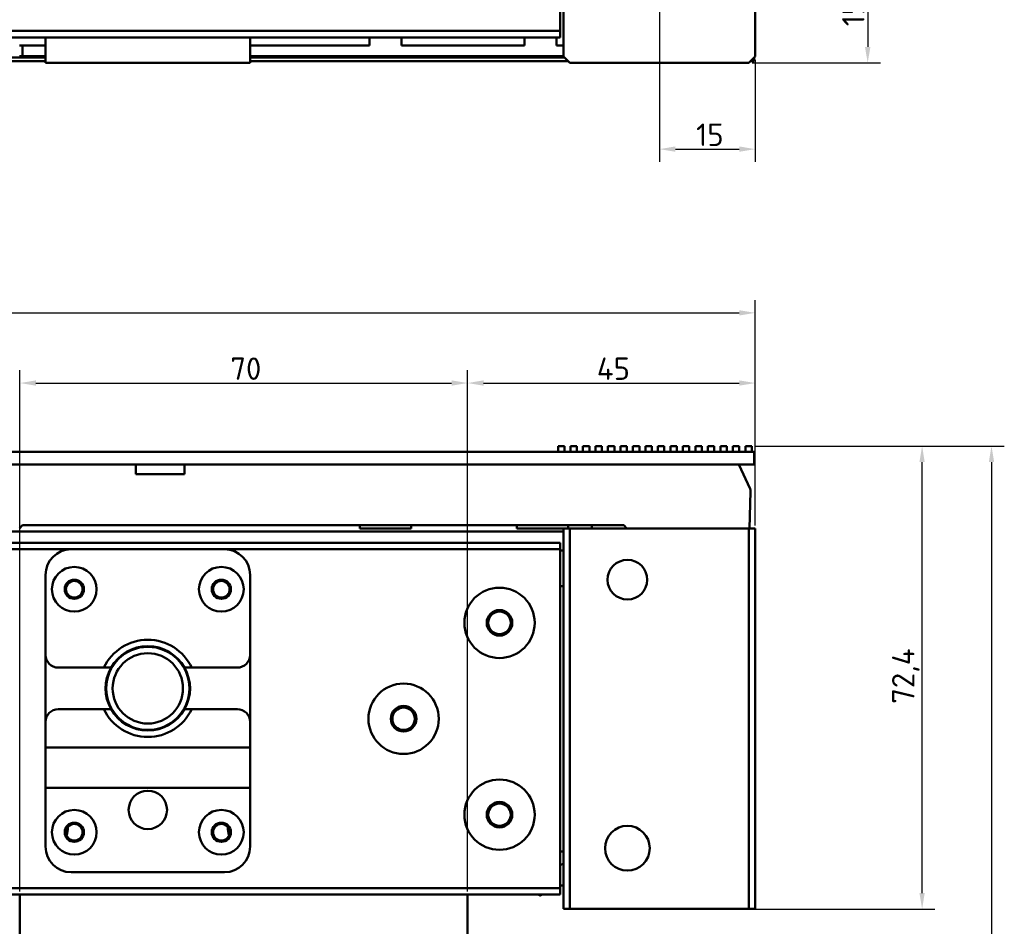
# Model space of a CAD drawing. Header units: millimetres. Extents: x 0 to 2239, y -60 to 841.
# Tile 15 of 151: x 289 to 443, y 145 to 287. Entities that reach past the tile are written whole.
import ezdxf

# ---------------------------------------------------------------- set-up
doc = ezdxf.new("R2010")
doc.units = ezdxf.units.MM
doc.layers.add('Bemaßung (ISO)', color=7, linetype='Continuous', lineweight=25)
doc.layers.add('Sichtbar (ISO)', color=7, linetype='Continuous', lineweight=50)
doc.styles.add('Notiztext (DIN)', font='isocpeur.ttf')
doc.dimstyles.new('Standard (DIN)', dxfattribs={"dimtxt": 3.5, "dimasz": 2.5, "dimexe": 2, "dimexo": 0.5, "dimgap": 0.5, "dimtad": 1, "dimrnd": 1e-08, "dimtxsty": 'Notiztext (DIN)', "dimcen": 0.09, "dimdle": 10, "dimclrd": 256, "dimclre": 256, "dimclrt": 256, "dimadec": 0, "dimazin": 0, "dimtfac": 1, "dimtmove": 0, "dimatfit": 3, "dimfxl": 1, "dimtolj": 1, "dimtzin": 0, "dimlwd": -1, "dimlwe": -1, "dimarcsym": 0})

# ---------------------------------------------------------------- blocks, each defined once
blk = doc.blocks.new('*D19')
at = {"layer": 'Bemaßung (ISO)', "transparency": 16777216}
for p, q in [((392.64, 295.06), (423.32, 295.06)), ((421.32, 292.56), (421.32, 282.56)), ((403.24, 280.06), (423.32, 280.06))]:
    blk.add_line(p, q, dxfattribs=at)
for points in [[(420.9, 292.56), (421.74, 292.56), (421.32, 295.06)], [(420.9, 282.56), (421.74, 282.56), (421.32, 280.06)]]:
    blk.add_solid(points, dxfattribs=at)
at = {"layer": 'Defpoints', "color": 0, "transparency": 16777216}
for p in [(392.14, 295.06), (402.74, 280.06), (421.32, 280.06)]:
    blk.add_point(p, dxfattribs=at)
at = {"layer": 'Bemaßung (ISO)', "transparency": 16777216, "insert": (417.32, 285.81), "char_height": 3.5, "attachment_point": 1, "rotation": 90, "style": 'Notiztext (DIN)'}
blk.add_mtext('\\A1;15', dxfattribs=at)
blk = doc.blocks.new('*D20')
at = {"layer": 'Bemaßung (ISO)', "transparency": 16777216}
for p, q in [((388.74, 291.16), (388.74, 264.58)), ((403.74, 280.56), (403.74, 264.58)), ((391.24, 266.58), (401.24, 266.58))]:
    blk.add_line(p, q, dxfattribs=at)
for points in [[(391.24, 267), (391.24, 266.17), (388.74, 266.58)], [(401.24, 267), (401.24, 266.17), (403.74, 266.58)]]:
    blk.add_solid(points, dxfattribs=at)
at = {"layer": 'Defpoints', "color": 0, "transparency": 16777216}
for p in [(388.74, 291.66), (403.74, 281.06), (403.74, 266.58)]:
    blk.add_point(p, dxfattribs=at)
at = {"layer": 'Bemaßung (ISO)', "transparency": 16777216, "insert": (394.49, 270.58), "char_height": 3.5, "attachment_point": 1, "style": 'Notiztext (DIN)'}
blk.add_mtext('\\A1;15', dxfattribs=at)
blk = doc.blocks.new('*D22')
at = {"layer": 'Bemaßung (ISO)', "transparency": 16777216}
for p, q in [((153.74, 207.75), (153.74, 242.98)), ((403.74, 207.75), (403.74, 242.98)), ((156.24, 240.98), (401.24, 240.98))]:
    blk.add_line(p, q, dxfattribs=at)
for points in [[(156.24, 241.39), (156.24, 240.56), (153.74, 240.98)], [(401.24, 241.39), (401.24, 240.56), (403.74, 240.98)]]:
    blk.add_solid(points, dxfattribs=at)
at = {"layer": 'Defpoints', "color": 0, "transparency": 16777216}
for p in [(403.74, 240.98), (153.74, 207.25), (403.74, 207.25)]:
    blk.add_point(p, dxfattribs=at)
at = {"layer": 'Bemaßung (ISO)', "transparency": 16777216, "insert": (275.41, 244.98), "char_height": 3.5, "attachment_point": 1, "style": 'Notiztext (DIN)'}
blk.add_mtext('\\A1;250', dxfattribs=at)
blk = doc.blocks.new('*D23')
at = {"layer": 'Bemaßung (ISO)', "transparency": 16777216}
for p, q in [((288.74, 150.5), (288.74, 232)), ((358.74, 150.5), (358.74, 232)), ((291.24, 230), (356.24, 230))]:
    blk.add_line(p, q, dxfattribs=at)
for points in [[(291.24, 230.42), (291.24, 229.59), (288.74, 230)], [(356.24, 230.42), (356.24, 229.59), (358.74, 230)]]:
    blk.add_solid(points, dxfattribs=at)
at = {"layer": 'Defpoints', "color": 0, "transparency": 16777216}
for p in [(358.74, 230), (288.74, 150), (358.74, 150)]:
    blk.add_point(p, dxfattribs=at)
at = {"layer": 'Bemaßung (ISO)', "transparency": 16777216, "insert": (321.64, 234), "char_height": 3.5, "attachment_point": 1, "style": 'Notiztext (DIN)'}
blk.add_mtext('\\A1;70', dxfattribs=at)
blk = doc.blocks.new('*D24')
at = {"layer": 'Bemaßung (ISO)', "transparency": 16777216}
for p, q in [((358.74, 150.5), (358.74, 232)), ((403.74, 207.75), (403.74, 232)), ((361.24, 230), (401.24, 230))]:
    blk.add_line(p, q, dxfattribs=at)
for points in [[(361.24, 230.42), (361.24, 229.59), (358.74, 230)], [(401.24, 230.42), (401.24, 229.59), (403.74, 230)]]:
    blk.add_solid(points, dxfattribs=at)
at = {"layer": 'Defpoints', "color": 0, "transparency": 16777216}
for p in [(403.74, 230), (403.74, 207.25), (358.74, 150)]:
    blk.add_point(p, dxfattribs=at)
at = {"layer": 'Bemaßung (ISO)', "transparency": 16777216, "insert": (378.96, 234), "char_height": 3.5, "attachment_point": 1, "style": 'Notiztext (DIN)'}
blk.add_mtext('\\A1;45', dxfattribs=at)
blk = doc.blocks.new('*D28')
at = {"layer": 'Bemaßung (ISO)', "transparency": 16777216}
for p, q in [((403.68, 220.15), (442.68, 220.15)), ((440.68, 217.65), (440.68, 50.01)), ((348.84, 47.51), (442.68, 47.51))]:
    blk.add_line(p, q, dxfattribs=at)
for points in [[(440.27, 217.65), (441.1, 217.65), (440.68, 220.15)], [(440.27, 50.01), (441.1, 50.01), (440.68, 47.51)]]:
    blk.add_solid(points, dxfattribs=at)
at = {"layer": 'Defpoints', "color": 0, "transparency": 16777216}
for p in [(403.18, 220.15), (348.34, 47.51), (440.68, 47.51)]:
    blk.add_point(p, dxfattribs=at)
at = {"layer": 'Bemaßung (ISO)', "transparency": 16777216, "insert": (435.98, 127.62), "char_height": 3.5, "attachment_point": 1, "rotation": 90, "style": 'Notiztext (DIN)'}
blk.add_mtext('\\A1;172,64', dxfattribs=at)
blk = doc.blocks.new('*D29')
at = {"layer": 'Bemaßung (ISO)', "transparency": 16777216}
for p, q in [((403.68, 220.15), (431.83, 220.15)), ((429.83, 150.25), (429.83, 217.65)), ((403.24, 147.75), (431.83, 147.75))]:
    blk.add_line(p, q, dxfattribs=at)
for points in [[(429.41, 217.65), (430.24, 217.65), (429.83, 220.15)], [(429.41, 150.25), (430.24, 150.25), (429.83, 147.75)]]:
    blk.add_solid(points, dxfattribs=at)
at = {"layer": 'Defpoints', "color": 0, "transparency": 16777216}
for p in [(403.18, 220.15), (429.83, 220.15), (402.74, 147.75)]:
    blk.add_point(p, dxfattribs=at)
at = {"layer": 'Bemaßung (ISO)', "transparency": 16777216, "insert": (425.13, 179.84), "char_height": 3.5, "attachment_point": 1, "rotation": 90, "style": 'Notiztext (DIN)'}
blk.add_mtext('\\A1;72,4', dxfattribs=at)

msp = doc.modelspace()

# ---------------------------------------------------------------- linework, layer by layer
at = {"layer": 'Sichtbar (ISO)'}
for p, q in [((403.7399, 309.0629), (403.7399, 281.0629)), ((373.7399, 299.0629), (373.7399, 281.0629)), ((373.2399, 298.0629), (373.2399, 285.0629)), ((373.2399, 285.0629), (184.2399, 285.0629)), ((373.2399, 284.0629), (373.2399, 285.0629)), ((373.2399, 284.0629), (184.2399, 284.0629)), ((292.7399, 280.0629), (292.7399, 284.0629)), ((324.7399, 284.0629), (324.7399, 280.0629)), ((343.4149, 282.7879), (343.4149, 284.0629)), ((348.4149, 284.0629), (348.4149, 282.7879)), ((367.6649, 282.7879), (367.6649, 284.0629)), ((372.6649, 284.0629), (372.6649, 282.7879)), ((289.1649, 282.7879), (288.6649, 282.7879)), ((289.1649, 282.7879), (289.1649, 281.1197)), ((289.1649, 282.7879), (292.7399, 282.7879)), ((324.7399, 282.7879), (343.4149, 282.7879)), ((348.4149, 282.7879), (367.6649, 282.7879)), ((372.6649, 282.7879), (373.7399, 282.7879)), ((264.7399, 280.9353), (292.7399, 280.9353)), ((264.7399, 280.3629), (292.7399, 280.3629)), ((288.6649, 281.1371), (289.1649, 281.1197)), ((289.1649, 281.1197), (292.7399, 281.1197)), ((324.7399, 281.1197), (373.7399, 281.1197)), ((324.7399, 280.9353), (373.8676, 280.9353)), ((324.7399, 280.3629), (374.4399, 280.3629)), ((374.7399, 280.0629), (373.7399, 281.0629)), ((403.7399, 281.0629), (402.7399, 280.0629)), ((403.0399, 280.3629), (403.5899, 280.3629)), ((403.5899, 280.3629), (403.5899, 280.9129)), ((296.7399, 280.0629), (292.7399, 280.0629)), ((320.7399, 280.0629), (296.7399, 280.0629)), ((324.7399, 280.0629), (320.7399, 280.0629)), ((402.7399, 280.0629), (374.7399, 280.0629)), ((403.5899, 219.2529), (153.7399, 219.2529)), ((372.8899, 220.1529), (372.8899, 219.2529)), ((373.8899, 220.1529), (372.8899, 220.1529)), ((373.8899, 220.1529), (373.8899, 219.2529)), ((374.8429, 220.1529), (374.8429, 219.2529)), ((375.8429, 220.1529), (374.8429, 220.1529)), ((375.8429, 220.1529), (375.8429, 219.2529)), ((376.7959, 220.1529), (376.7959, 219.2529)), ((377.7959, 220.1529), (376.7959, 220.1529)), ((377.7959, 220.1529), (377.7959, 219.2529)), ((378.7489, 220.1529), (378.7489, 219.2529)), ((379.7489, 220.1529), (378.7489, 220.1529)), ((379.7489, 220.1529), (379.7489, 219.2529)), ((380.7019, 220.1529), (380.7019, 219.2529)), ((381.7019, 220.1529), (380.7019, 220.1529)), ((381.7019, 220.1529), (381.7019, 219.2529)), ((382.6549, 220.1529), (382.6549, 219.2529)), ((383.6549, 220.1529), (382.6549, 220.1529)), ((383.6549, 220.1529), (383.6549, 219.2529)), ((384.6079, 220.1529), (384.6079, 219.2529)), ((385.6079, 220.1529), (384.6079, 220.1529)), ((385.6079, 220.1529), (385.6079, 219.2529)), ((386.5609, 220.1529), (386.5609, 219.2529)), ((387.5609, 220.1529), (386.5609, 220.1529)), ((387.5609, 220.1529), (387.5609, 219.2529)), ((388.5139, 220.1529), (388.5139, 219.2529)), ((389.5139, 220.1529), (388.5139, 220.1529)), ((389.5139, 220.1529), (389.5139, 219.2529)), ((390.4669, 220.1529), (390.4669, 219.2529)), ((391.4669, 220.1529), (390.4669, 220.1529)), ((391.4669, 220.1529), (391.4669, 219.2529)), ((392.4199, 220.1529), (392.4199, 219.2529)), ((393.4199, 220.1529), (392.4199, 220.1529)), ((393.4199, 220.1529), (393.4199, 219.2529)), ((394.3729, 220.1529), (394.3729, 219.2529)), ((395.3729, 220.1529), (394.3729, 220.1529)), ((395.3729, 220.1529), (395.3729, 219.2529)), ((396.3259, 220.1529), (396.3259, 219.2529)), ((397.3259, 220.1529), (396.3259, 220.1529)), ((397.3259, 220.1529), (397.3259, 219.2529)), ((398.2789, 220.1529), (398.2789, 219.2529)), ((399.2789, 220.1529), (398.2789, 220.1529)), ((399.2789, 220.1529), (399.2789, 219.2529)), ((400.2319, 220.1529), (400.2319, 219.2529)), ((401.2319, 220.1529), (400.2319, 220.1529)), ((401.2319, 220.1529), (401.2319, 219.2529)), ((402.1849, 220.1529), (402.1849, 219.2529)), ((403.1849, 220.1529), (402.1849, 220.1529)), ((403.1849, 220.1529), (403.1849, 219.2529)), ((403.5899, 219.2529), (403.5899, 217.2529)), ((403.5899, 217.2529), (153.7399, 217.2529)), ((306.8849, 215.7529), (306.8849, 217.2529)), ((314.4849, 217.2529), (314.4849, 215.7529)), ((402.9242, 213.4726), (401.1649, 217.2529)), ((306.8849, 215.7529), (314.4849, 215.7529)), ((402.8157, 207.2529), (403.017, 213.0158)), ((289.1322, 206.8029), (287.4002, 206.8029)), ((289.1649, 207.7529), (288.6649, 207.2529)), ((289.1322, 206.8029), (373.7399, 206.8029)), ((383.1649, 207.7529), (289.1649, 207.7529)), ((341.9149, 207.7529), (341.9149, 207.2529)), ((349.9149, 207.2529), (341.9149, 207.2529)), ((349.9149, 207.7529), (349.9149, 207.2529)), ((366.4604, 207.7529), (366.4604, 207.2529)), ((373.7399, 207.2529), (366.4604, 207.2529)), ((374.7399, 207.2529), (373.7399, 207.2529)), ((373.7399, 147.7529), (373.7399, 207.2529)), ((374.4604, 207.7529), (374.4604, 207.2529)), ((402.7399, 207.2529), (374.7399, 207.2529)), ((374.7399, 147.7529), (374.7399, 207.2529)), ((378.1749, 207.7529), (378.1749, 207.2529)), ((383.6649, 207.2529), (383.1649, 207.7529)), ((403.7399, 207.2529), (402.7399, 207.2529)), ((402.7399, 147.7529), (402.7399, 207.2529)), ((403.7399, 147.7529), (403.7399, 207.2529)), ((184.2399, 205.0029), (373.2399, 205.0029)), ((373.2399, 204.0029), (373.2399, 205.0029)), ((260.7399, 204.0029), (296.7399, 204.0029)), ((320.7399, 204.0029), (296.7399, 204.0029)), ((320.7399, 204.0029), (373.2399, 204.0029)), ((373.2399, 151.0029), (373.2399, 204.0029)), ((373.2399, 203.8029), (373.7399, 203.8029)), ((292.7399, 200.0029), (292.7399, 187.5029)), ((324.7399, 187.5029), (324.7399, 200.0029)), ((373.7399, 198.2529), (373.2399, 198.2529)), ((292.7399, 177.0029), (292.7399, 187.5029)), ((324.7399, 187.5029), (324.7399, 177.0029)), ((294.7399, 185.5029), (301.8699, 185.5029)), ((315.61, 185.5029), (322.7399, 185.5029)), ((294.7399, 179.0029), (301.8699, 179.0029)), ((315.61, 179.0029), (322.7399, 179.0029)), ((292.7399, 177.0029), (292.7399, 173.0029)), ((324.7399, 173.0029), (324.7399, 177.0029)), ((292.7399, 166.7029), (292.7399, 173.0029)), ((292.7399, 173.0029), (324.7399, 173.0029)), ((324.7399, 166.7029), (324.7399, 173.0029)), ((292.7399, 166.7029), (292.7399, 157.5029)), ((292.7399, 166.7029), (324.7399, 166.7029)), ((324.7399, 157.5029), (324.7399, 166.7029)), ((296.2399, 160.5836), (296.2399, 160.5029)), ((321.2399, 160.5836), (321.2399, 160.5029)), ((373.7399, 156.7529), (373.2399, 156.7529)), ((373.6707, 154.8313), (373.2399, 154.6304)), ((296.7399, 153.5029), (320.7399, 153.5029)), ((184.2399, 151.0029), (373.2399, 151.0029)), ((373.2399, 151.3203), (373.7399, 151.5534)), ((373.2399, 150.0029), (373.2399, 151.0029)), ((184.2399, 150.0029), (373.2399, 150.0029)), ((288.7399, 150.0029), (288.7399, 118.6529)), ((358.7399, 150.0029), (358.7399, 118.6529)), ((369.9957, 149.8075), (370.4148, 150.0029)), ((369.9957, 149.8075), (369.9957, 150.0029)), ((373.7399, 147.7529), (374.7399, 147.7529)), ((402.7399, 147.7529), (374.7399, 147.7529)), ((402.7399, 147.7529), (403.7399, 147.7529))]:
    msp.add_line(p, q, dxfattribs=at)
for centre, radius in [((383.7399, 199.2529), 3.1), ((297.2399, 197.7529), 3.5), ((320.2399, 197.7529), 3.5), ((297.2399, 197.7529), 1.5), ((297.2399, 197.7529), 1.3), ((320.2399, 197.7529), 1.5), ((320.2399, 197.7529), 1.3), ((363.7399, 192.5029), 5.5), ((363.7399, 192.5029), 2), ((363.7399, 192.5029), 1.75), ((308.7399, 182.2529), 6.5), ((308.7399, 182.2529), 5.5), ((348.7399, 177.5029), 5.5), ((348.7399, 177.5029), 2), ((348.7399, 177.5029), 1.75), ((363.7399, 162.5029), 5.5), ((308.7399, 163.2529), 3), ((297.2399, 159.7529), 3.5), ((320.2399, 159.7529), 3.5), ((363.7399, 162.5029), 2), ((363.7399, 162.5029), 1.75), ((297.2399, 159.7529), 1.5), ((297.2399, 159.7529), 1.3), ((320.2399, 159.7529), 1.5), ((320.2399, 159.7529), 1.3), ((383.7399, 157.2529), 3.5)]:
    msp.add_circle(centre, radius, dxfattribs=at)
for centre, radius, start, end in [((402.0176, 213.0507), 1, 358, 24.956515), ((296.7399, 200.0029), 4, 90, 180), ((320.7399, 200.0029), 4, 0, 90), ((308.7399, 182.2529), 7.6, 25.317348, 154.682652), ((308.7399, 182.2529), 6.6, 29.500045, 150.499955), ((294.7399, 187.5029), 2, 180, 270), ((322.7399, 187.5029), 2, 270, 0), ((308.7399, 182.2529), 6.6, 150.499955, 209.500045), ((308.7399, 182.2529), 6.6, 330.499955, 29.500045), ((294.7399, 177.0029), 2, 90, 180), ((308.7399, 182.2529), 7.6, 205.317348, 334.682652), ((308.7399, 182.2529), 6.6, 209.500045, 330.499955), ((322.7399, 177.0029), 2, 0, 90), ((292.2399, 160.5029), 4, 341.796698, 0), ((325.2399, 160.5029), 4, 180, 198.203302), ((296.7399, 157.5029), 4, 180, 270), ((320.7399, 157.5029), 4, 270, 0)]:
    msp.add_arc(centre, radius, start, end, dxfattribs=at)
for points, weights in [([(302.9956, 185.5029), (302.4724, 185.5029), (301.8699, 185.5029)], [1.01437217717, 1.01637057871, 1.0119729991]), ([(315.61, 185.5029), (315.0075, 185.5029), (314.4843, 185.5029)], [1.0119729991, 1.01637057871, 1.01437217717]), ([(301.8699, 179.0029), (302.4724, 179.0029), (302.9956, 179.0029)], [1.0119729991, 1.01637057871, 1.01437217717]), ([(314.4843, 179.0029), (315.0075, 179.0029), (315.61, 179.0029)], [1.01437217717, 1.01637057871, 1.0119729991])]:
    msp.add_rational_spline(points, weights, degree=2, dxfattribs=at)
msp.add_open_spline([(373.6707, 154.8313), (373.6936, 154.8419), (373.7167, 154.8525), (373.74, 154.8628)], degree=3, dxfattribs=at)

# ---------------------------------------------------------------- dimensions: what is measured, and where the dimension line sits
at = {"layer": 'Bemaßung (ISO)'}
for base, p1, p2, angle, picture, middle in [((421.3186, 280.0629), (392.1399, 295.0629), (402.7399, 280.0629), 90, '*D19', (421.3186, 287.5629)), ((403.7399, 266.583), (388.7399, 291.6629), (403.7399, 281.0629), 180, '*D20', (396.2399, 266.583)), ((403.7399, 240.9752), (153.7399, 207.2529), (403.7399, 207.2529), 180, '*D22', (278.7399, 240.9752)), ((358.7399, 230.0029), (288.7399, 150.0029), (358.7399, 150.0029), 180, '*D23', (323.7399, 230.0029)), ((403.7399, 230.0029), (358.7399, 150.0029), (403.7399, 207.2529), 180, '*D24', (381.2399, 230.0029)), ((440.6849, 47.5137), (403.1849, 220.1529), (348.3399, 47.5137), 270, '*D28', (440.6849, 133.8333)), ((429.8259, 220.1529), (402.7399, 147.7529), (403.1849, 220.1529), 90, '*D29', (429.8259, 183.9529))]:
    dim = msp.add_linear_dim(base=base, p1=p1, p2=p2, angle=angle, dimstyle='Standard (DIN)', override={"dimgap": 0.5, "dimdec": 2, "dimtol": 0, "dimlim": 0, "dimtp": 0, "dimtm": 0, "dimtdec": 2, "dimtofl": 0, "dimatfit": 1}, dxfattribs=at)
    dim.commit()
    dim.dimension.update_dxf_attribs({"geometry": picture, "text_midpoint": middle, "dimtype": 160})

doc.saveas('drawing.dxf')
